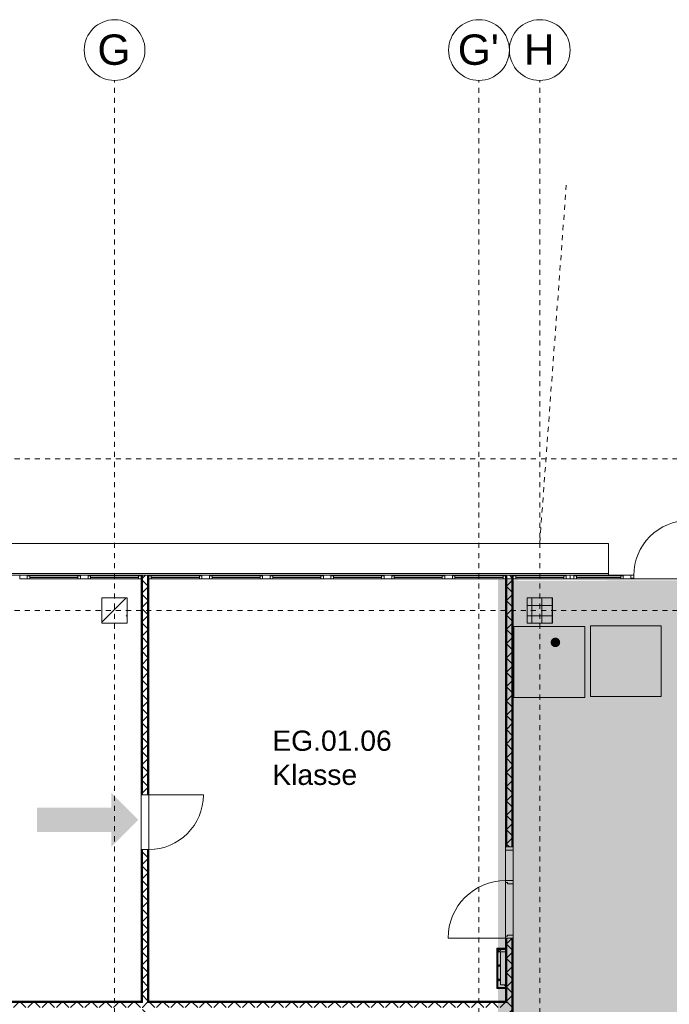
# Model space of a CAD drawing. Header units: metres. Extents: x -54 to 119, y -77 to 33.
# Tile 122 of 138: x 60 to 73, y 14 to 33. Entities that reach past the tile are written whole.
import ezdxf

# ---------------------------------------------------------------- set-up
doc = ezdxf.new("R2010")
doc.units = ezdxf.units.M
for name, pattern in [('Rasterlinie', [0.019, 0.01, -0.003, 0.003, -0.003]), ('Verdeckt', [0.003, 0.002, -0.001]), ('Über Schnittebene 1', [0.001, 0, -0.001])]:
    doc.linetypes.add(name, pattern=pattern)
for name, color, linetype, lineweight in [('A_Allgemeine Beschriftungen', 7, 'Continuous', 9), ('A_Detailelemente', 7, 'Continuous', 9), ('A_Fassadenelemente', 7, 'Continuous', 9), ('A_Fassadenpfosten', 7, 'Continuous', 9), ('A_Fenster', 7, 'Continuous', 9), ('A_Geschossdecken', 7, 'Continuous', 9), ('A_Importierte Elemente in Familien', 7, 'Continuous', 9), ('A_Linien_Verdeckte Linien', 7, 'Verdeckt', 9), ('A_Raster', 7, 'Continuous', 9), ('A_Räume_Beschriftung', 7, 'Continuous', 9), ('A_Tragwerksstützen', 7, 'Continuous', 9), ('A_Türen', 7, 'Continuous', 9), ('A_Türen_Rahmen', 7, 'Continuous', 9), ('A_Wände', 7, 'Continuous', 9), ('A_Wände_Schraffur', 7, 'Continuous', 18)]:
    doc.layers.add(name, color=color, linetype=linetype, lineweight=lineweight)
doc.layers.add('A_Linien', color=5, linetype='Continuous', lineweight=9, true_color=0x0000ff)
doc.styles.add('Arial', font='arial.ttf', dxfattribs={"height": 0.5999999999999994})
doc.styles.add('Arial_B', font='txt', dxfattribs={"height": 0.3999999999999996})
pattern_1 = [(45, (0, 0), (-0.1414213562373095, 0.1414213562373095), []), (135, (0, 0), (-0.1414213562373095, -0.1414213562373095), [])]

# ---------------------------------------------------------------- blocks, each defined once
blk = doc.blocks.new('5430_02_GSH_-_ARC_Zentralmodell_rvt-1-BS_Übersicht_EG_BRANDSCHUTZ')
at = {"layer": 'A_Linien', "color": 7}
for p, q in [((54.03600751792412, 22.63101342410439), (71.31600751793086, 22.63101342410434)), ((71.31600751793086, 22.63101342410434), (71.31600751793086, 22.00303842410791))]:
    blk.add_line(p, q, dxfattribs=at)
blk = doc.blocks.new('GSH_Tuer_I_1flg_SZ_OL_SL - 1800_1135x3200_2135_Voll-4240667-BS_Übersicht_EG_BRANDSCHUTZ')
at = {"layer": 'A_Türen', "linetype": 'Über Schnittebene 1'}
for p, q in [((0.8999999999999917, 0.06056538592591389), (-0.9000000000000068, 0.06056538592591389)), ((-0.900000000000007, -0.0894346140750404), (0.8999999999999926, -0.0894346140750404))]:
    blk.add_line(p, q, dxfattribs=at)
at = {"layer": 'A_Türen'}
for p, q in [((-0.2350000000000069, -0.0894346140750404), (-0.900000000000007, -0.0894346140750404)), ((0.8999999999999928, -1.224434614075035), (0.8999999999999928, -0.0894346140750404))]:
    blk.add_line(p, q, dxfattribs=at)
blk.add_arc((0.8999999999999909, -0.08943461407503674), 1.135000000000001, 180.0000000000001, 269.9999999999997, dxfattribs=at)
at = {"layer": 'A_Türen_Rahmen'}
for p, q in [((-0.9000000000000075, 0.06056538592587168), (-0.8400000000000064, 0.06056538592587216)), ((-0.8400000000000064, 0.06056538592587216), (-0.8400000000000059, -0.08943461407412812)), ((-0.8400000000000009, 0.06056538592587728), (-0.2350000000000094, 0.06056538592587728)), ((-0.2350000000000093, 0.06056538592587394), (-0.1750000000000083, 0.06056538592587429)), ((-0.235000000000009, -0.08943461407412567), (-0.2350000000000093, 0.06056538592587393)), ((-0.1750000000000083, 0.06056538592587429), (-0.175000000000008, -0.04943461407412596)), ((0.83999999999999, 0.06056538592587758), (0.899999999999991, 0.06056538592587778)), ((0.8399999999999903, -0.04943461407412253), (0.83999999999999, 0.06056538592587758)), ((-0.8400000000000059, -0.08943461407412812), (-0.9000000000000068, -0.08943461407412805)), ((-0.2350000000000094, -0.08943461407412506), (-0.8400000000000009, -0.08943461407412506)), ((-0.195000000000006, -0.08943461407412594), (-0.235000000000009, -0.08943461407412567)), ((-0.1950000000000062, -0.04943461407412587), (-0.195000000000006, -0.08943461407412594)), ((-0.175000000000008, -0.04943461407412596), (-0.1950000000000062, -0.04943461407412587)), ((0.8599999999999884, -0.04943461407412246), (0.8399999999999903, -0.04943461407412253)), ((0.8599999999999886, -0.08943461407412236), (0.8599999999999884, -0.04943461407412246)), ((0.8999999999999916, -0.08943461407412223), (0.8599999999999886, -0.08943461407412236))]:
    blk.add_line(p, q, dxfattribs=at)
blk = doc.blocks.new('GSH_Fassade_Tuer_1flg - A_Glass_Blau_Eingang-6797403-BS_Übersicht_EG_BRANDSCHUTZ')
at = {"layer": 'A_Türen'}
for p, q in [((0.5399999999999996, 0.01500000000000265), (0.5399999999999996, 1.094756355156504)), ((-0.5999999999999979, 0.01499999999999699), (-0.539999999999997, 0.01499999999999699)), ((-0.5999999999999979, -0.0450000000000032), (-0.5999999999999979, 0.01499999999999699)), ((-0.539999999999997, 0.01499999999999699), (-0.539999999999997, -0.0450000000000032)), ((0.539999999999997, 0.01499999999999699), (0.5999999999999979, 0.01499999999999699)), ((0.539999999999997, -0.0450000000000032), (0.539999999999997, 0.01499999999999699)), ((0.5999999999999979, 0.01499999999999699), (0.5999999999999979, -0.0450000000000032)), ((-0.539999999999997, -0.0450000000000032), (-0.5999999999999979, -0.0450000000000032)), ((0.5999999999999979, -0.0450000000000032), (0.539999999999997, -0.0450000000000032))]:
    blk.add_line(p, q, dxfattribs=at)
blk.add_arc((0.5399999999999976, 0.01499999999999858), 1.079756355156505, 89.99999999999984, 179.9999999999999, dxfattribs=at)
blk = doc.blocks.new('Pfosten rechteckig - 150x75-5276219-BS_Übersicht_EG_BRANDSCHUTZ')
at = {"layer": 'A_Fassadenpfosten'}
for p, q in [((-0.07499999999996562, 0.05999999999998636), (0.07499999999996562, 0.05999999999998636)), ((-0.07499999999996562, -0.01500000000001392), (-0.07499999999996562, 0.05999999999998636)), ((0.07499999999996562, 0.05999999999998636), (0.07499999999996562, 0.04499999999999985)), ((0.07499999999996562, -0.01500000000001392), (-0.07499999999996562, -0.01500000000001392))]:
    blk.add_line(p, q, dxfattribs=at)
blk = doc.blocks.new('Pfosten rechteckig - 90x75-6240360-BS_Übersicht_EG_BRANDSCHUTZ')
at = {"layer": 'A_Fassadenpfosten'}
blk.add_line((73.10600751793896, 22.0030384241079), (74.08100751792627, 22.0030384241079), dxfattribs=at)
blk = doc.blocks.new('GSH_Tuer_I_1flg_SZ_OL - 1080x3200_2135_Voll-4240631-BS_Übersicht_EG_BRANDSCHUTZ')
at = {"layer": 'A_Türen', "linetype": 'Über Schnittebene 1'}
for p, q in [((-0.540000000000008, 0.06056538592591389), (0.479999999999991, 0.06056538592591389)), ((-0.540000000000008, -0.08943461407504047), (0.5399999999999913, -0.08943461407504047))]:
    blk.add_line(p, q, dxfattribs=at)
at = {"layer": 'A_Türen'}
blk.add_line((0.5399999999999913, -1.169434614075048), (0.5399999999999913, -0.0894346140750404), dxfattribs=at)
blk.add_arc((0.5399999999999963, -0.08943461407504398), 1.080000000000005, 179.9999999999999, 269.9999999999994, dxfattribs=at)
blk = doc.blocks.new('GSH_Fassade_Fenster_1flg - GSH_Fassade_Fenster_1flg-6000040-BS_Übersicht_EG_BRANDSCHUTZ')
at = {"layer": 'A_Fassadenelemente'}
for p, q in [((-0.4750000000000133, 0), (-0.5249999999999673, 0)), ((-0.5249999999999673, 0), (-0.5250000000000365, -0.05999999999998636)), ((-0.4750000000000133, -0.05999999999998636), (-0.4750000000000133, 0)), ((-0.4750000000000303, 1.552434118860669e-15), (0.4749999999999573, -1.521722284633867e-15)), ((0.5249999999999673, 0), (0.474999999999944, 0)), ((0.474999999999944, 0), (0.474999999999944, -0.05999999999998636)), ((0.5249999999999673, -0.05999999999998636), (0.5249999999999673, 0)), ((-0.5250000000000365, -0.05999999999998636), (-0.4750000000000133, -0.05999999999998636)), ((0.4749999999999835, -0.0299999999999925), (-0.4750000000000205, -0.0299999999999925)), ((0.4749999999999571, -0.06000000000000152), (-0.4750000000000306, -0.05999999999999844)), ((0.474999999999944, -0.05999999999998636), (0.5249999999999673, -0.05999999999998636))]:
    blk.add_line(p, q, dxfattribs=at)
blk = doc.blocks.new('Pfosten rechteckig - 90x75-1335231-BS_Übersicht_EG_BRANDSCHUTZ')
at = {"layer": 'A_Fassadenpfosten'}
blk.add_line((56.08100751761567, 22.00303842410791), (55.03100751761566, 22.00303842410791), dxfattribs=at)
blk = doc.blocks.new('Pfosten rechteckig - 150x75-1310572-BS_Übersicht_EG_BRANDSCHUTZ')
at = {"layer": 'A_Fassadenpfosten'}
for p, q in [((-0.07500000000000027, 0.05999999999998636), (0.07500000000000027, 0.05999999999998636)), ((-0.07500000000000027, -0.01499999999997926), (-0.07500000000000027, 0.05999999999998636)), ((0.07500000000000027, 0.05999999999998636), (0.07500000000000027, -0.01499999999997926)), ((0.07500000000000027, -0.01499999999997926), (-0.07500000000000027, -0.01499999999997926))]:
    blk.add_line(p, q, dxfattribs=at)
blk = doc.blocks.new('Pfosten rechteckig - 150x75-V316-BS_Übersicht_EG_BRANDSCHUTZ')
at = {"layer": 'A_Fassadenpfosten'}
for p, q in [((-0.07499999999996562, 0.05999999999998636), (0.07499999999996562, 0.05999999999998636)), ((-0.07499999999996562, -0.01500000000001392), (-0.07499999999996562, 0.05999999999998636)), ((0.07499999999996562, 0.05999999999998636), (0.07499999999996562, -0.01500000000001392)), ((0.07499999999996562, -0.01500000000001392), (-0.07499999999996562, -0.01500000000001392))]:
    blk.add_line(p, q, dxfattribs=at)
blk = doc.blocks.new('GSH_Fassade_Fenster_1flg - GSH_Fassade_Fenster_1flg-6240444-BS_Übersicht_EG_BRANDSCHUTZ')
at = {"layer": 'A_Fassadenelemente'}
for p, q in [((-0.4375000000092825, 0), (-0.4875000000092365, 0)), ((-0.4875000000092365, 0), (-0.4875000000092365, -0.05999999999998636)), ((-0.4375000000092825, -0.05999999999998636), (-0.4375000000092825, 0)), ((-0.4375000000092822, 1.428176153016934e-15), (0.4375000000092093, -1.403283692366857e-15)), ((0.4875000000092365, 0), (0.4375000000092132, 0)), ((0.4375000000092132, 0), (0.4375000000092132, -0.05999999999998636)), ((0.4875000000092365, -0.05999999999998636), (0.4875000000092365, 0)), ((-0.4875000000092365, -0.05999999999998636), (-0.4375000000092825, -0.05999999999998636)), ((0.4375000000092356, -0.0299999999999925), (-0.4375000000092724, -0.0299999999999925)), ((0.4375000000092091, -0.0600000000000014), (-0.4375000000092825, -0.05999999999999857)), ((0.4375000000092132, -0.05999999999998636), (0.4875000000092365, -0.05999999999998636))]:
    blk.add_line(p, q, dxfattribs=at)
blk = doc.blocks.new('Pfosten rechteckig - 75x75_Links-5516893-BS_Übersicht_EG_BRANDSCHUTZ')
at = {"layer": 'A_Fassadenpfosten'}
for p, q in [((0, 0.05999999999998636), (-0.07499999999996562, 0.05999999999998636)), ((-0.07499999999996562, 0.05999999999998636), (-0.07499999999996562, -0.01500000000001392)), ((0, -0.01500000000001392), (0, 0.05999999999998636)), ((-0.07499999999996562, -0.01500000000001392), (0, -0.01500000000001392))]:
    blk.add_line(p, q, dxfattribs=at)
blk = doc.blocks.new('Pfosten rechteckig - 75x75_Recht-1433897-BS_Übersicht_EG_BRANDSCHUTZ')
at = {"layer": 'A_Fassadenpfosten'}
for p, q in [((-0.07500000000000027, 0.05999999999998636), (0, 0.05999999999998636)), ((-0.07500000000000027, -0.01499999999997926), (-0.07500000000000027, 0.05999999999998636)), ((0, 0.05999999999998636), (0, -0.01499999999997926)), ((0, -0.01499999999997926), (-0.07500000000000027, -0.01499999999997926))]:
    blk.add_line(p, q, dxfattribs=at)
blk = doc.blocks.new('Fensterbank1 - Fensterbank-6073046-BS_Übersicht_EG_BRANDSCHUTZ')
at = {"layer": 'A_Fenster'}
for p, q in [((71.31600751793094, 22.63101342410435), (53.86600751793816, 22.6310134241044)), ((71.31600751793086, 22.63101342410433), (71.31600751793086, 22.62662277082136)), ((71.31600751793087, 22.62662277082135), (71.31600751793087, 22.03794425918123)), ((53.8660075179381, 22.0379442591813), (71.31600751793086, 22.03794425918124)), ((71.31600751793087, 22.03794425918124), (71.31600751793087, 22.0030384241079))]:
    blk.add_line(p, q, dxfattribs=at)
blk = doc.blocks.new('Raster - 3_0mm_mit Kreis-376402-BS_Übersicht_EG_BRANDSCHUTZ')
at = {"layer": 'A_Raster'}
blk.add_circle((4.073293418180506e-52, 4.229949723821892e-18), 0.003000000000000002, dxfattribs=at)
blk = doc.blocks.new('Fluchtweg - Pfeil 1 - Pfeil  1_RW-4646429-BS_Übersicht_EG_BRANDSCHUTZ')
at = {"layer": 'A_Allgemeine Beschriftungen'}
for points in [[(-0.00406858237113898, -2.146699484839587e-16), (-0.001406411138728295, 0.002662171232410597), (-0.00140641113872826, -0.00266217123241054)], [(0.005931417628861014, 0.001200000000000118), (0.005931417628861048, -0.001199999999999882), (-0.00140641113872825, -0.001199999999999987), (-0.001406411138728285, 0.001200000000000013)]]:
    blk.add_hatch(color=256, dxfattribs=at).paths.add_polyline_path(points, flags=0)
blk = doc.blocks.new('Sammelstelle_Symbol - Sammelstelle_Symbol-7037390-BS_Übersicht_EG_BRANDSCHUTZ')
at = {"layer": 'A_Importierte Elemente in Familien'}
h = blk.add_hatch(color=256, dxfattribs=at)
edge = h.paths.add_edge_path(flags=0)
edge.add_line((-0.002012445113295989, 0.002949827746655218), (-0.002012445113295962, -0.001222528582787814))
edge.add_arc((-0.001967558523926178, -0.002027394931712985), 0.0008061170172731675, 93.19202166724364, 177.1169329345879)
edge.add_line((-0.002772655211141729, -0.001986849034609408), (-0.003378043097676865, -0.001986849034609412))
edge.add_line((-0.003378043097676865, -0.001986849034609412), (-0.003378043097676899, 0.003303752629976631))
edge.add_line((-0.003378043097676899, 0.003303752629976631), (0.003334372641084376, 0.003303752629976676))
edge.add_line((0.003334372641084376, 0.003303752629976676), (0.00333437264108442, -0.003408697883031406))
edge.add_line((0.00333437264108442, -0.003408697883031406), (0.001640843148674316, -0.003408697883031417))
edge.add_line((0.001640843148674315, -0.003264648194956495), (0.001640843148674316, -0.003408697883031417))
edge.add_line((0.001640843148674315, -0.003264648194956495), (0.002035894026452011, -0.002869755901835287))
edge.add_line((0.002035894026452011, -0.002869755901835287), (0.002035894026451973, 0.002949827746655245))
edge.add_line((0.002035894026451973, 0.002949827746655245), (-0.002012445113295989, 0.002949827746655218))
h = blk.add_hatch(color=256, dxfattribs=at)
edge = h.paths.add_edge_path(flags=0)
edge.add_arc((0.0005820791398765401, 0.001895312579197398), 0.0004734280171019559, 8.523886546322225e-13, 180.0000000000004)
edge.add_line((0.0001086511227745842, 0.001895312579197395), (0.001055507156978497, 0.001895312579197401))
h = blk.add_hatch(color=256, dxfattribs=at)
edge = h.paths.add_edge_path(flags=0)
edge.add_line((0.0008119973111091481, 0.001180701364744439), (0.001306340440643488, 0.0005360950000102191))
edge.add_arc((0.001585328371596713, 0.0007500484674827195), 0.0003515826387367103, 217.4842912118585, 270.0000000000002)
edge.add_line((0.001585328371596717, 0.000398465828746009), (0.002035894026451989, 0.0003984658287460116))
edge.add_line((0.002035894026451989, 0.0003984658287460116), (0.002035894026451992, -3.847008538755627e-05))
edge.add_line((0.002035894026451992, -3.847008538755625e-05), (0.001331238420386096, -3.847008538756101e-05))
edge.add_arc((0.001331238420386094, 0.000313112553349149), 0.0003515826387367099, 217.4842912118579, 270.00000000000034, ccw=False)
edge.add_line((0.001052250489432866, 9.915908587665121e-05), (0.0007647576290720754, 0.0004740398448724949))
edge.add_line((0.0006455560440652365, 0.0004616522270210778), (0.0006552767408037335, 0.0004766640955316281))
edge.add_line((0.0006552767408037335, 0.0004766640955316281), (0.0006684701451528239, 0.0004887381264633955))
edge.add_line((0.0006684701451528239, 0.0004887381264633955), (0.0006842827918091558, 0.0004970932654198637))
edge.add_line((0.0006842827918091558, 0.0004970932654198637), (0.0007016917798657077, 0.0005011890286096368))
edge.add_line((0.0007016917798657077, 0.0005011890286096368), (0.0007195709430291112, 0.0005007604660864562))
edge.add_line((0.0007195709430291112, 0.0005007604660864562), (0.0007367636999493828, 0.0004958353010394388))
edge.add_line((0.0007367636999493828, 0.0004958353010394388), (0.0007521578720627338, 0.0004867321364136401))
edge.add_line((0.0007521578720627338, 0.0004867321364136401), (0.0007647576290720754, 0.0004740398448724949))
edge.add_line((0.0006455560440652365, 0.0004616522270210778), (0.0002994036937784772, -0.0002602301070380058))
edge.add_line((0.0002994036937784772, -0.0002602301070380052), (0.001489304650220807, -0.002634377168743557))
edge.add_line((0.001489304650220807, -0.002634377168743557), (0.001039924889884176, -0.00263437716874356))
edge.add_arc((0.001039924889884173, -0.002282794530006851), 0.0003515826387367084, 207.2950730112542, 270.0000000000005, ccw=False)
edge.add_line((0.0007274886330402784, -0.002444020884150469), (-0.0002546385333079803, -0.0005407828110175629))
edge.add_line((-0.0002811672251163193, -0.000546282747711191), (-0.0002804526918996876, -0.0005427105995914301))
edge.add_line((-0.0002804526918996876, -0.0005427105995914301), (-0.0002788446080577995, -0.0005394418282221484))
edge.add_line((-0.0002788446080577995, -0.0005394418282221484), (-0.000276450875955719, -0.0005366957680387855))
edge.add_line((-0.000276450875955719, -0.0005366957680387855), (-0.0002734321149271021, -0.0005346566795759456))
edge.add_line((-0.0002734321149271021, -0.0005346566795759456), (-0.0002699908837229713, -0.0005334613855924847))
edge.add_line((-0.0002699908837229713, -0.0005334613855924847), (-0.0002663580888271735, -0.0005331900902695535))
edge.add_line((-0.0002663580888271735, -0.0005331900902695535), (-0.0002627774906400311, -0.0005338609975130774))
edge.add_line((-0.0002627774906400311, -0.0005338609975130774), (-0.0002594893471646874, -0.0005354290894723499))
edge.add_line((-0.0002594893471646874, -0.0005354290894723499), (-0.0002567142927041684, -0.0005377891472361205))
edge.add_line((-0.0002567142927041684, -0.0005377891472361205), (-0.0002546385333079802, -0.0005407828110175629))
edge.add_line((-0.0002811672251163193, -0.000546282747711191), (-0.0003468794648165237, -0.00151773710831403))
edge.add_arc((-0.0006976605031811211, -0.001494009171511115), 0.0003515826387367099, 270.0000000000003, 356.13022758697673, ccw=False)
edge.add_line((-0.0006976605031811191, -0.001845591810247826), (-0.002585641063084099, -0.001845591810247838))
edge.add_arc((-0.001939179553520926, -0.002003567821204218), 0.0006654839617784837, 93.0187191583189, 166.2677388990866, ccw=False)
edge.add_line((-0.001974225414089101, -0.001339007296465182), (-0.001013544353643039, -0.001339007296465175))
edge.add_arc((-0.001013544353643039, -0.001198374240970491), 0.0001406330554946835, 269.9999999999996, 356.1302275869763)
edge.add_line((-0.0008732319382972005, -0.001207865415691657), (-0.0008044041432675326, -0.0001903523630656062))
edge.add_line((-0.0007706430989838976, -6.206492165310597e-05), (-0.0007936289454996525, -0.0001246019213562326))
edge.add_line((-0.0007936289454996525, -0.0001246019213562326), (-0.0008044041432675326, -0.0001903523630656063))
edge.add_line((-0.0007706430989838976, -6.206492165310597e-05), (-0.0003720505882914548, 0.0007691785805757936))
edge.add_line((-0.0004354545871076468, 0.0008698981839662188), (-0.0004179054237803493, 0.0008676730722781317))
edge.add_line((-0.0004179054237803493, 0.0008676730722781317), (-0.0004014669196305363, 0.0008611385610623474))
edge.add_line((-0.0004014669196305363, 0.0008611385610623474), (-0.000387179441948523, 0.000850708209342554))
edge.add_line((-0.000387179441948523, 0.000850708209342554), (-0.0003759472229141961, 0.000837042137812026))
edge.add_line((-0.0003759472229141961, 0.000837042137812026), (-0.0003684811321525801, 0.0008210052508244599))
edge.add_line((-0.0003684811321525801, 0.0008210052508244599), (-0.0003652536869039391, 0.0008036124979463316))
edge.add_line((-0.0003652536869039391, 0.0008036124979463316), (-0.0003664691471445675, 0.0007859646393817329))
edge.add_line((-0.0003664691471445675, 0.0007859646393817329), (-0.0003720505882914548, 0.0007691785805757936))
edge.add_line((-0.0004354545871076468, 0.0008698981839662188), (-0.0007975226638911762, 0.0008698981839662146))
edge.add_line((-0.0009183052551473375, 0.0008013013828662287), (-0.0008959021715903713, 0.0008297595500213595))
edge.add_line((-0.0008959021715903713, 0.0008297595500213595), (-0.0008669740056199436, 0.0008515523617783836))
edge.add_line((-0.0008669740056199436, 0.0008515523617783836), (-0.0008334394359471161, 0.0008652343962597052))
edge.add_line((-0.0008334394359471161, 0.0008652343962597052), (-0.0007975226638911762, 0.0008698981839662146))
edge.add_line((-0.0009183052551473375, 0.0008013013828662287), (-0.001306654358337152, 0.0001501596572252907))
edge.add_arc((-0.00148293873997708, 0.0002839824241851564), 0.000221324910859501, 154.0744030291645, 322.79677530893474, ccw=False)
edge.add_line((-0.001681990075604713, 0.0003807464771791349), (-0.001225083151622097, 0.001146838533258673))
edge.add_arc((-0.0009231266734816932, 0.0009667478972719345), 0.0003515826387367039, 90.0000000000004, 149.187618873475, ccw=False)
edge.add_line((-0.0009231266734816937, 0.001318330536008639), (0.000533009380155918, 0.001318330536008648))
edge.add_arc((0.0005330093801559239, 0.0009667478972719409), 0.0003515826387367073, 37.48429121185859, 90.00000000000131, ccw=False)
h = blk.add_hatch(color=256, dxfattribs=at)
edge = h.paths.add_edge_path(flags=0)
edge.add_arc((0.0005820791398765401, 0.001895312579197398), 0.0004734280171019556, 180.0000000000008, 360.0000000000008)
edge.add_line((0.001055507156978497, 0.001895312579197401), (0.0001086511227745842, 0.001895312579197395))
h = blk.add_hatch(color=256, dxfattribs=at)
edge = h.paths.add_edge_path(flags=0)
edge.add_line((-0.002012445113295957, -0.001986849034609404), (-0.002012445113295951, -0.002852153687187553))
edge.add_line((-0.002012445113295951, -0.002852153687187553), (-0.002425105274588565, -0.003264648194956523))
edge.add_line((-0.002425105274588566, -0.003264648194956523), (0.0002822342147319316, -0.003264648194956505))
edge.add_line((0.0002822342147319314, -0.003264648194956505), (0.0006558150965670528, -0.002891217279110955))
edge.add_arc((0.0009043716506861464, -0.003139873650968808), 0.0003515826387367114, 90.0000000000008, 134.9884976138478, ccw=False)
edge.add_line((0.0009043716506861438, -0.002788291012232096), (0.001388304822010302, -0.002788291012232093))
edge.add_line((0.001388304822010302, -0.002788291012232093), (0.0009117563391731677, -0.003264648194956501))
edge.add_line((0.0009117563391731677, -0.003264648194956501), (0.001640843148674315, -0.003264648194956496))
edge.add_line((0.001640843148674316, -0.003408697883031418), (0.001640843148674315, -0.003264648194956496))
edge.add_line((0.001640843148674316, -0.003408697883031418), (-0.003378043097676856, -0.003408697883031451))
edge.add_line((-0.003378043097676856, -0.003408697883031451), (-0.003378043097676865, -0.001986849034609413))
edge.add_line((-0.003378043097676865, -0.001986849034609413), (-0.002012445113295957, -0.001986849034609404))
at = {"layer": 'A_Importierte Elemente in Familien', "flags": 128}
for points in [[(0.00349399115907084, 0.003463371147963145), (0.001736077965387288, 0.003463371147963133), (-2.183522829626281e-05, 0.003463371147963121), (-0.001779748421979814, 0.00346337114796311), (-0.003537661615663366, 0.003463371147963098)], [(-0.003537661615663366, 0.003463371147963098), (-0.003537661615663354, 0.001705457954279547), (-0.003537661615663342, -5.245523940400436e-05), (-0.003537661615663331, -0.001810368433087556), (-0.003537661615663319, -0.003568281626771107)], [(0.003493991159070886, -0.003568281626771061), (0.003493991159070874, -0.00181036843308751), (0.003493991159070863, -5.24552394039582e-05), (0.003493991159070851, 0.001705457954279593), (0.00349399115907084, 0.003463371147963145)], [(-0.003537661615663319, -0.003568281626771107), (-0.001779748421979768, -0.003568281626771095), (-2.183522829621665e-05, -0.003568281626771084), (0.001736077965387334, -0.003568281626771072), (0.003493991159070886, -0.003568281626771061)]]:
    blk.add_lwpolyline(points, dxfattribs=at)
blk = doc.blocks.new('Richtungsangabe rechts - Symbol - Direction Indicator _green_ right DIN ISO 23601 - Symbol_dwg-7037662-BS_Übersicht_EG_BRANDSCHUTZ')
at = {"layer": 'A_Importierte Elemente in Familien'}
h = blk.add_hatch(color=256, dxfattribs=at)
h.paths.add_polyline_path([(0.003125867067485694, 0.007993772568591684), (0.005223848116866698, 0.005895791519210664), (0.001524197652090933, 0.005895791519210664), (0.001524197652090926, 0.004104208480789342), (0.005223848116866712, 0.004104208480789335), (0.003125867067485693, 0.002006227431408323), (0.005488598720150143, 0.002006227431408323), (0.008482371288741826, 0.005000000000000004), (0.005488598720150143, 0.007993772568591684)], flags=0)
h.paths.add_polyline_path([(0.009773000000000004, 0.009773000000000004), (0.009773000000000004, 0.0002269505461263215), (0.0002270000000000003, 0.0002269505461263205), (0.0002270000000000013, 0.009773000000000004)], flags=0)
at = {"layer": 'A_Importierte Elemente in Familien', "flags": 128}
for points in [[(0.01, 0.01), (0.0075, 0.01), (0.005, 0.01), (0.0025, 0.01), (0, 0.01)], [(0, 0.01), (0, 0.0075), (0, 0.005), (0, 0.0025), (0, 0)], [(0.01, 0), (0.01, 0.0025), (0.01, 0.005), (0.01, 0.0075), (0.01, 0.01)], [(0, 0), (0.0025, 0), (0.005, 0), (0.0075, 0), (0.01, 0)]]:
    blk.add_lwpolyline(points, dxfattribs=at)
blk = doc.blocks.new('Richtungsangabe rechts - Symbol - Richtungsangabe rechts - Symbol-7037716-BS_Übersicht_EG_BRANDSCHUTZ')
at = {"extrusion": (0, 0, -1), "xscale": 0.6990391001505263, "yscale": 0.6990391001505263, "zscale": -0.6990391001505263, "rotation": 180}
blk.add_blockref('Richtungsangabe rechts - Symbol - Direction Indicator _green_ right DIN ISO 23601 - Symbol_dwg-7037662-BS_Übersicht_EG_BRANDSCHUTZ', (0.003485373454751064, 0.003471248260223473), dxfattribs=at)

msp = doc.modelspace()

# ---------------------------------------------------------------- hatches: boundary and pattern name
at = {"layer": 'A_Detailelemente', "true_color": 0xebdb14}
msp.add_hatch(color=40, dxfattribs=at).paths.add_polyline_path([(69.18000751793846, 5.078038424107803), (69.43200751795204, 5.078038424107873), (69.43200751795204, 21.89803842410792), (69.53100751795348, 21.89803842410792), (69.53100751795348, 21.91303842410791), (69.13100751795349, 21.91303842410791), (69.13100751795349, 5.078038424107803)], flags=0)
at = {"layer": 'A_Detailelemente', "true_color": 0xc2e2c4}
msp.add_hatch(color=254, dxfattribs=at).paths.add_polyline_path([(72.85600751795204, -3.292993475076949), (74.10600751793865, -3.292993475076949), (74.10498187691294, 21.89803842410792), (69.43200751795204, 21.89612933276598), (69.43200751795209, -3.292993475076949), (72.83058674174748, -3.292993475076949)], flags=0)
at = {"layer": 'A_Tragwerksstützen'}
h = msp.add_hatch(dxfattribs=at)
h.set_pattern_fill('FP_4', color=256, style=0, pattern_type=2)
h.set_pattern_definition([(45, (0, 0), (-0.3592102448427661, 0.3592102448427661), []), (45, (0.359, 0), (-0.3592102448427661, 0.3592102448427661), [0.254, -0.254])])
h.paths.add_polyline_path([(61.80600751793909, 21.05303842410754), (61.80600751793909, 21.55303842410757), (61.30600751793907, 21.55303842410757), (61.30600751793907, 21.05303842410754), (61.76100751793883, 21.05303842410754)], flags=0)
h = msp.add_hatch(dxfattribs=at)
h.set_pattern_fill('FP_1', color=256, style=0, pattern_type=2)
h.set_pattern_definition([(0, (0, 0), (0, 0.2), []), (90, (0, 0), (-0.2, 1.224646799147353e-17), [])])
h.paths.add_polyline_path([(70.20600751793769, 21.05303842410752), (70.20600751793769, 21.55303842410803), (69.70600751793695, 21.55303842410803), (69.70600751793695, 21.05303842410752)], flags=0)
at = {"layer": 'A_Wände_Schraffur', "lineweight": 9}
h = msp.add_hatch(dxfattribs=at)
h.set_pattern_fill('FP_2', color=256, style=0, pattern_type=2)
h.set_pattern_definition(pattern_1)
h.paths.add_polyline_path([(62.20600751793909, 5.078038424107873), (62.20600751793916, 16.5780384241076), (62.1060075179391, 16.5780384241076), (62.10600751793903, 5.078038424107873)], flags=0)
h.paths.add_polyline_path([(62.1060075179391, 17.65803842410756), (62.20600751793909, 17.65803842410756), (62.20600751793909, 22.00303842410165), (62.1060075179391, 22.00303842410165), (62.1060075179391, 19.86929369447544)], flags=0)
h = msp.add_hatch(dxfattribs=at)
h.set_pattern_fill('FP_2', color=256, style=0, pattern_type=2)
h.set_pattern_definition(pattern_1)
h.paths.add_polyline_path([(69.40600751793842, 5.078038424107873), (69.40600751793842, 10.37803842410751), (69.30600751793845, 10.37803842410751), (69.30600751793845, 5.078038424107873)], flags=0)
h.paths.add_polyline_path([(69.40600751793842, 12.17803842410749), (69.40600751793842, 14.82803842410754), (69.30600751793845, 14.82803842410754), (69.30600751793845, 12.17803842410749)], flags=0)
h.paths.add_polyline_path([(69.30600751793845, 16.62803842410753), (69.40600751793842, 16.62803842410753), (69.40600751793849, 22.00303842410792), (69.30600751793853, 22.00303842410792), (69.30600751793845, 19.86929369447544)], flags=0)
h = msp.add_hatch(dxfattribs=at)
h.set_pattern_fill('FP_2', color=256, style=0, pattern_type=2)
h.set_pattern_definition(pattern_1)
h.paths.add_polyline_path([(69.18100751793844, 13.85303842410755), (69.28100751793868, 13.85303842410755), (69.28100751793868, 13.90303842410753), (69.18100751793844, 13.90303842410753), (69.18100751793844, 14.55303842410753), (69.28100751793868, 14.55303842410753), (69.28100751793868, 14.60303842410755), (69.13100751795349, 14.6030384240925), (69.13100751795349, 13.85303842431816)], flags=0)
h = msp.add_hatch(dxfattribs=at)
h.set_pattern_fill('FP_2', color=256, style=0, pattern_type=2)
h.set_pattern_definition(pattern_1)
h.paths.add_polyline_path([(68.46953083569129, 13.45303842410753), (69.30600751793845, 13.45303842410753), (69.30600751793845, 13.55303842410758), (62.20600751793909, 13.55303842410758), (62.20600751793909, 13.45303842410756), (67.34237838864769, 13.45303842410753)], flags=0)
h.paths.add_polyline_path([(54.38012524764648, 13.45303842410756), (62.10600751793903, 13.45303842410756), (62.10600751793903, 13.55303842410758), (53.80600751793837, 13.55303842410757), (53.80600751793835, 13.45303842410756), (53.98100751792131, 13.45303842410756)], flags=0)

# ---------------------------------------------------------------- linework, layer by layer
at = {"layer": 'A_Geschossdecken'}
for p, q in [((72.95600751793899, 21.92803842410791), (71.75600751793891, 21.92803842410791)), ((62.08100751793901, 16.57803842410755), (62.081007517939, 17.65803842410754)), ((62.23100751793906, 17.65803842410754), (62.23100751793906, 16.57803842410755)), ((69.2810075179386, 14.86803842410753), (69.2810075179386, 15.92303842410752)), ((69.4310075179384, 15.90303842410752), (69.4310075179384, 14.88803842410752))]:
    msp.add_line(p, q, dxfattribs=at)
at = {"layer": 'A_Linien_Verdeckte Linien'}
msp.add_line((69.956007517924, 22.64303842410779), (70.47997371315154, 29.71340461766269), dxfattribs=at)
at = {"layer": 'A_Raster', "linetype": 'Rasterlinie'}
for p, q in [((61.5560075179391, -66.66020918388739), (61.55600751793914, 31.78443745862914)), ((68.75600751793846, -66.66020918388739), (68.75600751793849, 31.78443745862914)), ((69.9560075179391, -66.66020918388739), (69.95600751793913, 31.78443745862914)), ((6.58114391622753, 24.30303842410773), (94.58744689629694, 24.3030384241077)), ((6.58114391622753, 21.30303842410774), (94.58744689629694, 21.3030384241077))]:
    msp.add_line(p, q, dxfattribs=at)
at = {"layer": 'A_Tragwerksstützen', "lineweight": 18}
for p, q in [((61.80600751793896, 21.55303842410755), (61.306007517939, 21.55303842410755)), ((61.306007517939, 21.55303842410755), (61.306007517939, 21.05303842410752)), ((61.80600751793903, 21.05303842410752), (61.80600751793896, 21.55303842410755)), ((70.20600751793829, 21.55303842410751), (69.70600751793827, 21.55303842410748)), ((69.70600751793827, 21.55303842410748), (69.70600751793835, 21.05303842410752)), ((70.20600751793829, 21.05303842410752), (70.20600751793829, 21.55303842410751)), ((61.306007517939, 21.05303842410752), (61.80600751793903, 21.05303842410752)), ((69.70600751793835, 21.05303842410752), (70.20600751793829, 21.05303842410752))]:
    msp.add_line(p, q, dxfattribs=at)
at = {"layer": 'A_Wände', "lineweight": 18}
for p, q in [((62.23100751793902, 22.00303842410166), (62.08100751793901, 22.00303842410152)), ((62.08100751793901, 22.00303842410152), (62.08100751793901, 17.65803842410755)), ((62.23100751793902, 17.65803842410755), (62.23100751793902, 22.00303842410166)), ((69.43100751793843, 22.0030384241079), (69.28100751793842, 22.0030384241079)), ((69.28100751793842, 22.0030384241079), (69.28100751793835, 16.62803842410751)), ((69.43100751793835, 16.62803842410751), (69.43100751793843, 22.0030384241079)), ((62.08100751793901, 17.65803842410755), (62.23100751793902, 17.65803842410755)), ((62.23100751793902, 16.57803842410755), (62.08100751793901, 16.57803842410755)), ((62.08100751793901, 16.57803842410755), (62.08100751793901, 13.57803842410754)), ((62.23100751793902, 13.57803842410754), (62.23100751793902, 16.57803842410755)), ((69.28100751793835, 16.62803842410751), (69.43100751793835, 16.62803842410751)), ((69.43100751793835, 14.82803842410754), (69.28100751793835, 14.82803842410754)), ((69.28100751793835, 14.82803842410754), (69.28100751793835, 13.57803842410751)), ((69.43100751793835, 12.17803842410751), (69.43100751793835, 14.82803842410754)), ((69.28100751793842, 14.62803842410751), (69.10600751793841, 14.62803842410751)), ((69.10600751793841, 14.62803842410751), (69.10600751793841, 13.82803842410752)), ((69.10600751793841, 13.82803842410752), (69.28100751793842, 13.82803842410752)), ((62.08100751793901, 13.57803842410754), (53.8310075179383, 13.57803842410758)), ((69.28100751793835, 13.57803842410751), (62.23100751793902, 13.57803842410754))]:
    msp.add_line(p, q, dxfattribs=at)
at = {"layer": 'A_Wände'}
for p, q in [((62.09350751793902, 22.00303842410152), (62.09350751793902, 17.65803842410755)), ((62.10600751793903, 22.00303842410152), (62.10600751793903, 17.65803842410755)), ((62.20600751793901, 22.00303842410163), (62.20600751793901, 17.65803842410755)), ((62.21850751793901, 22.00303842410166), (62.21850751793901, 17.65803842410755)), ((69.29350751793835, 22.0030384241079), (69.29350751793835, 16.62803842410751)), ((69.30600751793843, 22.0030384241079), (69.30600751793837, 16.62803842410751)), ((69.4060075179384, 22.0030384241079), (69.40600751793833, 16.62803842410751)), ((69.41850751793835, 22.0030384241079), (69.41850751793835, 16.62803842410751)), ((62.09350751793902, 16.57803842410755), (62.09350751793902, 13.56553842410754)), ((62.10600751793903, 16.57803842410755), (62.10600751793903, 13.55303842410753)), ((62.20600751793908, 16.57803842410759), (62.20600751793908, 13.55303842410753)), ((62.21850751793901, 16.57803842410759), (62.21850751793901, 13.56553842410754)), ((69.29350751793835, 14.82803842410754), (69.29350751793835, 13.56553842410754)), ((69.30600751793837, 14.82803842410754), (69.30600751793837, 13.5530384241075)), ((69.40600751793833, 14.82803842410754), (69.40600751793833, 12.17803842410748)), ((69.41850751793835, 14.82803842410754), (69.41850751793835, 12.17803842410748)), ((69.28100751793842, 14.61553842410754), (69.11850751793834, 14.61553842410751)), ((69.11850751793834, 14.61553842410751), (69.11850751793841, 13.84053842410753)), ((69.28100751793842, 14.6030384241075), (69.13100751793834, 14.60303842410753)), ((69.13100751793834, 14.60303842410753), (69.13100751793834, 13.85303842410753)), ((69.18100751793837, 14.55303842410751), (69.18100751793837, 13.90303842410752)), ((69.28100751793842, 14.55303842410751), (69.18100751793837, 14.55303842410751)), ((69.11850751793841, 13.84053842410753), (69.28100751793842, 13.84053842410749)), ((69.13100751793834, 13.85303842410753), (69.28100751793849, 13.85303842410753)), ((69.18100751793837, 13.90303842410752), (69.28100751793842, 13.90303842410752)), ((62.10600751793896, 13.55303842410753), (53.80600751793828, 13.55303842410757)), ((62.08100751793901, 13.56553842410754), (53.81850751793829, 13.56553842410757)), ((69.30600751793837, 13.5530384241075), (62.20600751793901, 13.55303842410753)), ((69.29350751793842, 13.56553842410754), (62.23100751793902, 13.56553842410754))]:
    msp.add_line(p, q, dxfattribs=at)

# ---------------------------------------------------------------- block references
at = {"lineweight": 5}
msp.add_blockref('5430_02_GSH_-_ARC_Zentralmodell_rvt-1-BS_Übersicht_EG_BRANDSCHUTZ', (0, 0), dxfattribs=at)
at = {"layer": 'A_Allgemeine Beschriftungen', "xscale": 200, "yscale": 200, "zscale": 200}
msp.add_blockref('Sammelstelle_Symbol - Sammelstelle_Symbol-7037390-BS_Übersicht_EG_BRANDSCHUTZ', (70.14938417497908, 20.29455252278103), dxfattribs=at)
for name, p, rotation in [('Richtungsangabe rechts - Symbol - Richtungsangabe rechts - Symbol-7037716-BS_Übersicht_EG_BRANDSCHUTZ', (71.65142209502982, 20.29980784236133), 90.00000000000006), ('Fluchtweg - Pfeil 1 - Pfeil  1_RW-4646429-BS_Übersicht_EG_BRANDSCHUTZ', (61.2115926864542, 17.16705745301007), 180)]:
    msp.add_blockref(name, p, dxfattribs=dict(at, rotation=rotation))
at = {"layer": 'A_Fassadenelemente'}
for name, p in [('GSH_Fassade_Fenster_1flg - GSH_Fassade_Fenster_1flg-6000040-BS_Übersicht_EG_BRANDSCHUTZ', (60.35600751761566, 21.98803842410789)), ('GSH_Fassade_Fenster_1flg - GSH_Fassade_Fenster_1flg-6000040-BS_Übersicht_EG_BRANDSCHUTZ', (61.55600751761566, 21.98803842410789)), ('GSH_Fassade_Fenster_1flg - GSH_Fassade_Fenster_1flg-6000040-BS_Übersicht_EG_BRANDSCHUTZ', (62.75600751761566, 21.98803842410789)), ('GSH_Fassade_Fenster_1flg - GSH_Fassade_Fenster_1flg-6000040-BS_Übersicht_EG_BRANDSCHUTZ', (63.95600751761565, 21.98803842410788)), ('GSH_Fassade_Fenster_1flg - GSH_Fassade_Fenster_1flg-6000040-BS_Übersicht_EG_BRANDSCHUTZ', (65.15600751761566, 21.98803842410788)), ('GSH_Fassade_Fenster_1flg - GSH_Fassade_Fenster_1flg-6000040-BS_Übersicht_EG_BRANDSCHUTZ', (66.35600751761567, 21.98803842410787)), ('GSH_Fassade_Fenster_1flg - GSH_Fassade_Fenster_1flg-6000040-BS_Übersicht_EG_BRANDSCHUTZ', (67.55600751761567, 21.98803842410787)), ('GSH_Fassade_Fenster_1flg - GSH_Fassade_Fenster_1flg-6000040-BS_Übersicht_EG_BRANDSCHUTZ', (68.75600751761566, 21.98803842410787)), ('GSH_Fassade_Fenster_1flg - GSH_Fassade_Fenster_1flg-6000040-BS_Übersicht_EG_BRANDSCHUTZ', (69.95600751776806, 21.98803842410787)), ('GSH_Fassade_Fenster_1flg - GSH_Fassade_Fenster_1flg-6240444-BS_Übersicht_EG_BRANDSCHUTZ', (71.11850751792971, 21.9880384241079))]:
    msp.add_blockref(name, p, dxfattribs=at)
at = {"layer": 'A_Fassadenpfosten'}
for name, p in [('Pfosten rechteckig - 90x75-1335231-BS_Übersicht_EG_BRANDSCHUTZ', (3.599999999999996, 0)), ('Pfosten rechteckig - 90x75-1335231-BS_Übersicht_EG_BRANDSCHUTZ', (4.799999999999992, 0)), ('Pfosten rechteckig - 90x75-1335231-BS_Übersicht_EG_BRANDSCHUTZ', (5.999999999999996, 0)), ('Pfosten rechteckig - 90x75-1335231-BS_Übersicht_EG_BRANDSCHUTZ', (7.200000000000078, 0)), ('Pfosten rechteckig - 90x75-1335231-BS_Übersicht_EG_BRANDSCHUTZ', (8.399999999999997, 0)), ('Pfosten rechteckig - 90x75-1335231-BS_Übersicht_EG_BRANDSCHUTZ', (9.599999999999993, 0)), ('Pfosten rechteckig - 90x75-1335231-BS_Übersicht_EG_BRANDSCHUTZ', (10.8, 0)), ('Pfosten rechteckig - 90x75-1335231-BS_Übersicht_EG_BRANDSCHUTZ', (12, 0)), ('Pfosten rechteckig - 90x75-1335231-BS_Übersicht_EG_BRANDSCHUTZ', (13.2, 0)), ('Pfosten rechteckig - 90x75-1335231-BS_Übersicht_EG_BRANDSCHUTZ', (14.39999999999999, 0)), ('Pfosten rechteckig - 90x75-6240360-BS_Übersicht_EG_BRANDSCHUTZ', (-2.4749999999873, 0))]:
    msp.add_blockref(name, p, dxfattribs=at)
at = {"layer": 'A_Fassadenpfosten', "extrusion": (0, 0, -1), "rotation": 180}
for name, p in [('Pfosten rechteckig - 150x75-1310572-BS_Übersicht_EG_BRANDSCHUTZ', (-59.75600751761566, 21.98803842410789)), ('Pfosten rechteckig - 150x75-1310572-BS_Übersicht_EG_BRANDSCHUTZ', (-60.95600751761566, 21.98803842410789)), ('Pfosten rechteckig - 150x75-1310572-BS_Übersicht_EG_BRANDSCHUTZ', (-63.35600751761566, 21.98803842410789)), ('Pfosten rechteckig - 150x75-1310572-BS_Übersicht_EG_BRANDSCHUTZ', (-64.55600751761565, 21.98803842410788)), ('Pfosten rechteckig - 150x75-1310572-BS_Übersicht_EG_BRANDSCHUTZ', (-65.75600751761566, 21.98803842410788)), ('Pfosten rechteckig - 150x75-1310572-BS_Übersicht_EG_BRANDSCHUTZ', (-66.95600751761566, 21.98803842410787)), ('Pfosten rechteckig - 150x75-1310572-BS_Übersicht_EG_BRANDSCHUTZ', (-68.15600751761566, 21.98803842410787)), ('Pfosten rechteckig - 150x75-V316-BS_Übersicht_EG_BRANDSCHUTZ', (-69.35600751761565, 21.98803842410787)), ('Pfosten rechteckig - 75x75_Recht-1433897-BS_Übersicht_EG_BRANDSCHUTZ', (-70.55600751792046, 21.98803842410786)), ('Pfosten rechteckig - 150x75-5276219-BS_Übersicht_EG_BRANDSCHUTZ', (-71.68100751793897, 21.9880384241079))]:
    msp.add_blockref(name, p, dxfattribs=at)
at = {"layer": 'A_Fassadenpfosten', "rotation": 180}
msp.add_blockref('Pfosten rechteckig - 75x75_Links-5516893-BS_Übersicht_EG_BRANDSCHUTZ', (70.55600751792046, 21.9880384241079), dxfattribs=at)
at = {"layer": 'A_Fenster'}
msp.add_blockref('Fensterbank1 - Fensterbank-6073046-BS_Übersicht_EG_BRANDSCHUTZ', (0, 0), dxfattribs=at)
at = {"layer": 'A_Raster', "xscale": 199.9999999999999, "yscale": 199.9999999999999, "zscale": 199.9999999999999}
for p in [(61.55600751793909, 32.38443745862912), (68.75600751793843, 32.38443745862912), (69.95600751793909, 32.38443745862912)]:
    msp.add_blockref('Raster - 3_0mm_mit Kreis-376402-BS_Übersicht_EG_BRANDSCHUTZ', p, dxfattribs=at)
at = {"layer": 'A_Türen'}
msp.add_blockref('GSH_Fassade_Tuer_1flg - A_Glass_Blau_Eingang-6797403-BS_Übersicht_EG_BRANDSCHUTZ', (72.35600751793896, 21.9880384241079), dxfattribs=at)
for name, p, rotation in [('GSH_Tuer_I_1flg_SZ_OL - 1080x3200_2135_Voll-4240631-BS_Übersicht_EG_BRANDSCHUTZ', (62.14157290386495, 17.11803842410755), 89.9999999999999), ('GSH_Tuer_I_1flg_SZ_OL_SL - 1800_1135x3200_2135_Voll-4240667-BS_Übersicht_EG_BRANDSCHUTZ', (69.37044213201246, 15.72803842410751), 269.9999999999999)]:
    msp.add_blockref(name, p, dxfattribs=dict(at, rotation=rotation))

# ---------------------------------------------------------------- texts
at = {"layer": 'A_Raster', "char_height": 0.5999999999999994, "attachment_point": 1, "style": 'Arial'}
for s, insert, width in [("G'", (68.33695638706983, 32.69248327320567), 0.9940924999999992), ('G', (61.21695638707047, 32.69248327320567), 0.8016874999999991), ('H', (69.64295638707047, 32.69248327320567), 0.7375524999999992)]:
    msp.add_mtext(s, dxfattribs=dict(at, insert=insert, width=width))
at = {"layer": 'A_Räume_Beschriftung', "char_height": 0.3999999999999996, "attachment_point": 1, "style": 'Arial_B'}
for s, insert, width in [('EG.01.06', (64.67138873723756, 18.9297803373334), 2.918142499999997), ('Klasse', (64.67138873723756, 18.2550928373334), 2.228691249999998)]:
    msp.add_mtext(s, dxfattribs=dict(at, insert=insert, width=width))

doc.saveas('drawing.dxf')
